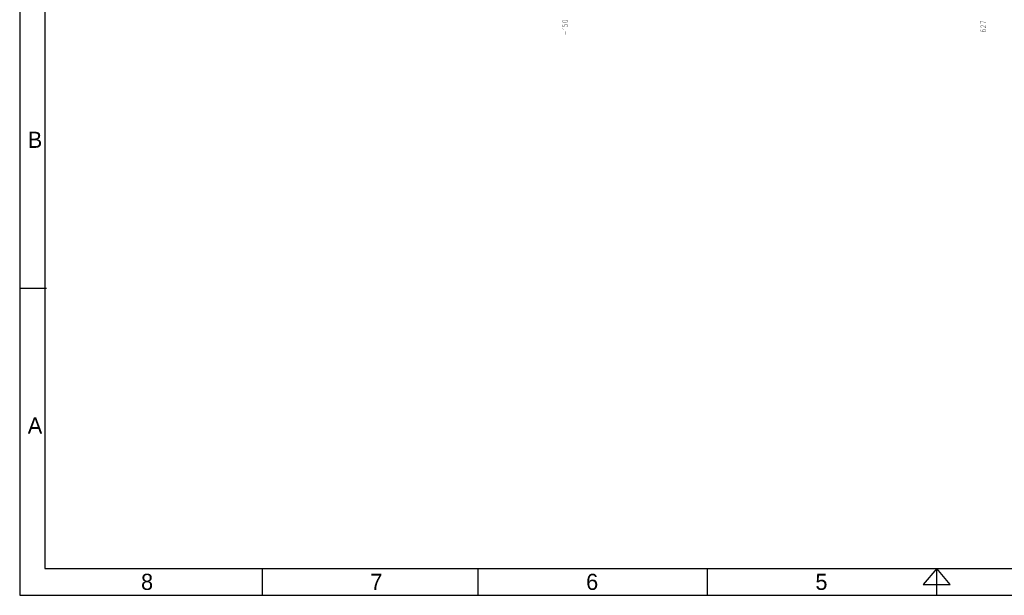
# Model space of a CAD drawing. Extents: x 0 to 34, y 0 to 22.
# Tile 1 of 33: x 0 to 18.3, y 0 to 10.7. Entities that reach past the tile are written whole.
import ezdxf

# ---------------------------------------------------------------- set-up
doc = ezdxf.new("R2010")
doc.units = 0
doc.header["$MEASUREMENT"] = 0
doc.layers.add('1', color=7, linetype='CONTINUOUS')
doc.layers.add('DD_PHO', color=7, linetype='CONTINUOUS')

msp = doc.modelspace()

# ---------------------------------------------------------------- linework, layer by layer
at = {"layer": '1', "color": 7}
for p, q in [((0, 5.7), (0.5, 5.7)), ((4.5, 0), (4.5, 0.5)), ((8.5, 0), (8.5, 0.5)), ((12.75, 0), (12.75, 0.5)), ((17, 0), (17, 0.5))]:
    msp.add_line(p, q, dxfattribs=at)
for points in [[(0, 0), (34, 0), (34, 22), (0, 22)], [(0.469, 0.5), (33.469, 0.5), (33.469, 21.5), (0.469, 21.5)], [(17, 0.5), (16.75, 0.2), (17.25, 0.2)]]:
    msp.add_lwpolyline(points, close=True, dxfattribs=at)
msp.add_solid([(16.75, 0.2), (17.25, 0.2), (16.75, 0.2)], dxfattribs=at)
at = {"layer": 'DD_PHO', "const_width": 0.005}
for points in [[(10.06, 10.644), (10.065, 10.634), (10.079, 10.627), (10.102, 10.623), (10.116, 10.623), (10.14, 10.627), (10.154, 10.634), (10.159, 10.644), (10.159, 10.651), (10.154, 10.661), (10.14, 10.668), (10.116, 10.671), (10.102, 10.671), (10.079, 10.668), (10.065, 10.661), (10.06, 10.651), (10.06, 10.644)], [(10.06, 10.586), (10.06, 10.552), (10.102, 10.548), (10.098, 10.552), (10.093, 10.562)], [(10.093, 10.572), (10.098, 10.583), (10.107, 10.589), (10.121, 10.593), (10.131, 10.589)], [(10.131, 10.589), (10.145, 10.586), (10.154, 10.579), (10.159, 10.569), (10.159, 10.559), (10.154, 10.548), (10.149, 10.545)], [(17.81, 10.653), (17.909, 10.619)], [(17.81, 10.605), (17.81, 10.653)], [(10.074, 10.501), (10.06, 10.511), (10.159, 10.511)], [(10.079, 10.494), (10.074, 10.501)], [(10.093, 10.562), (10.093, 10.572)], [(10.116, 10.402), (10.116, 10.463)], [(10.149, 10.545), (10.14, 10.542)], [(17.834, 10.53), (17.829, 10.53), (17.82, 10.534), (17.815, 10.537), (17.81, 10.544), (17.81, 10.558), (17.815, 10.564), (17.82, 10.568), (17.829, 10.571), (17.838, 10.571), (17.848, 10.568), (17.862, 10.561)], [(17.824, 10.493), (17.815, 10.489), (17.81, 10.479), (17.81, 10.472), (17.815, 10.462), (17.829, 10.455), (17.852, 10.452), (17.876, 10.452), (17.895, 10.455), (17.904, 10.462), (17.909, 10.472), (17.909, 10.476), (17.904, 10.486), (17.895, 10.493), (17.881, 10.496)], [(17.862, 10.493), (17.852, 10.486), (17.848, 10.476), (17.848, 10.472), (17.852, 10.462), (17.862, 10.455)], [(17.862, 10.561), (17.909, 10.527), (17.909, 10.575)], [(17.881, 10.496), (17.876, 10.496), (17.862, 10.493)], [(17.862, 10.455), (17.876, 10.452)]]:
    msp.add_lwpolyline(points, dxfattribs=at)

# ---------------------------------------------------------------- texts
at = {"layer": '1', "color": 7}
for s, p in [('B', (0.15, 8.3)), ('A', (0.15, 3)), ('8', (2.25, 0.1)), ('7', (6.5, 0.1)), ('6', (10.5, 0.1)), ('5', (14.75, 0.1))]:
    msp.add_text(s, height=0.3, dxfattribs=at).set_placement(p)

doc.saveas('drawing.dxf')
